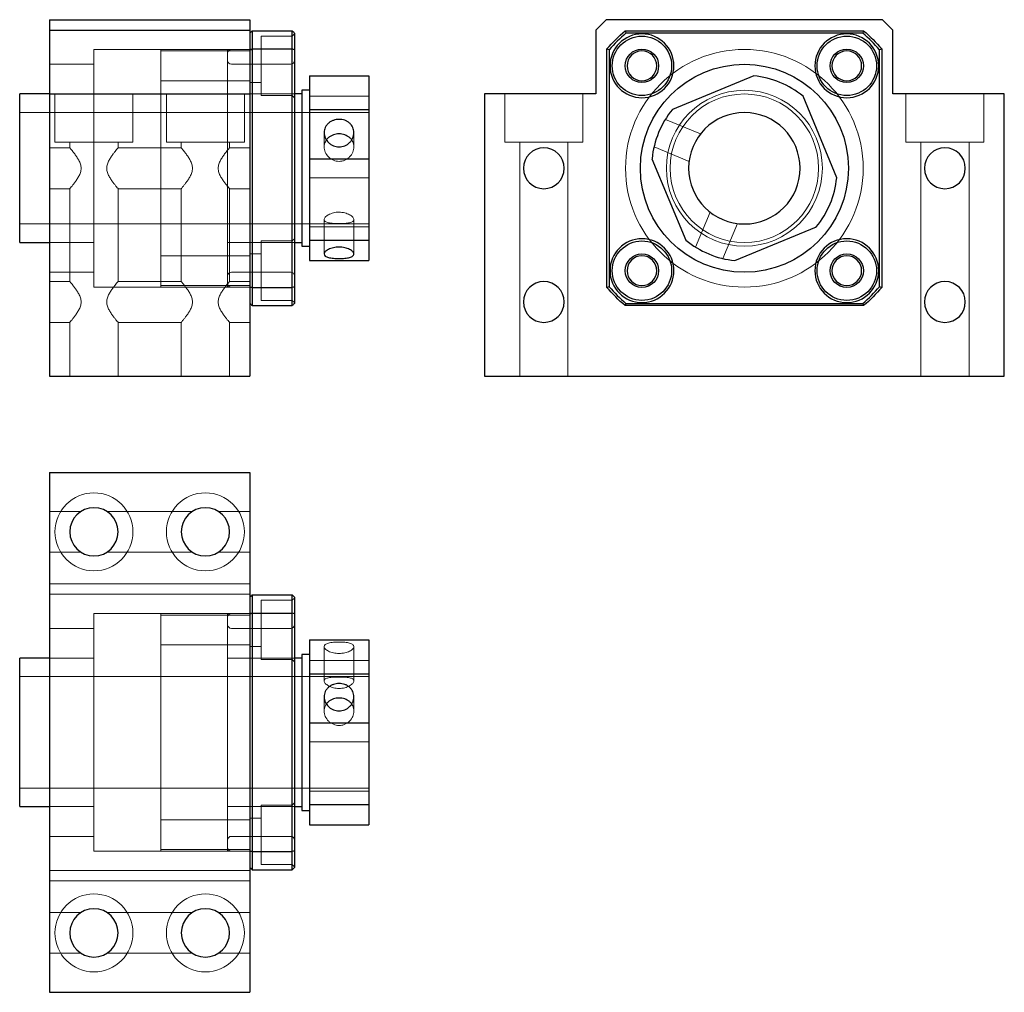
# Model space of a CAD drawing. Header units: millimetres. Extents: x 8173 to 8396, y 7527 to 7742.
# Tile 2 of 3: x 8264 to 8396, y 7527 to 7658. Entities that reach past the tile are written whole.
import ezdxf
from ezdxf.lldxf.tags import DXFTag

# ---------------------------------------------------------------- set-up
doc = ezdxf.new("R2010")
doc.units = ezdxf.units.MM
doc.layers.add('1', color=7, linetype='CONTINUOUS', true_color=0xffffff)
tags = doc.linetypes.add('DASHED', pattern=[25.72, 12.86, -12.86]).pattern_tags.tags
tags[6:7] = [DXFTag(74, 4), DXFTag(75, 0), DXFTag(340, '0'), DXFTag(46, 0.0), DXFTag(50, 0.0), DXFTag(44, 0.0), DXFTag(45, 0.0)]
tags[4:5] = [DXFTag(74, 4), DXFTag(75, 0), DXFTag(340, '0'), DXFTag(46, 0.0), DXFTag(50, 0.0), DXFTag(44, 0.0), DXFTag(45, 0.0)]

msp = doc.modelspace()

# ---------------------------------------------------------------- linework, layer by layer
at = {"layer": '1', "color": 7, "linetype": 'Continuous'}
for p, q in [((8267.84, 7657.72), (8294.84, 7657.72)), ((8267.84, 7657.72), (8267.84, 7656.31)), ((8294.84, 7657.72), (8294.84, 7656.31)), ((8342.82, 7657.72), (8341.41, 7656.31)), ((8379.99, 7657.72), (8342.82, 7657.72)), ((8381.41, 7656.31), (8379.99, 7657.72)), ((8267.84, 7656.31), (8294.84, 7656.31)), ((8267.84, 7656.31), (8267.84, 7647.72)), ((8294.84, 7656.31), (8294.84, 7647.72)), ((8295.14, 7656.22), (8295.14, 7653.78)), ((8295.14, 7656.22), (8300.54, 7656.22)), ((8300.54, 7653.78), (8300.54, 7656.22)), ((8300.84, 7655.92), (8300.84, 7653.67)), ((8341.41, 7656.31), (8341.41, 7647.72)), ((8345.35, 7656.22), (8377.47, 7656.22)), ((8377.36, 7655.92), (8345.46, 7655.92)), ((8381.41, 7647.72), (8381.41, 7656.31)), ((8295.14, 7653.78), (8295.14, 7621.66)), ((8295.14, 7653.78), (8300.54, 7653.78)), ((8300.54, 7621.66), (8300.54, 7653.78)), ((8300.84, 7653.67), (8300.84, 7621.77)), ((8342.91, 7621.66), (8342.91, 7653.78)), ((8343.21, 7653.67), (8343.21, 7621.77)), ((8379.61, 7621.77), (8379.61, 7653.67)), ((8379.91, 7653.78), (8379.91, 7621.66)), ((8302.84, 7650.16), (8310.84, 7650.16)), ((8302.84, 7650.16), (8302.84, 7645.62)), ((8310.84, 7650.16), (8310.84, 7645.62)), ((8362.7, 7650.16), (8351.72, 7645.62)), ((8302.84, 7648.22), (8301.84, 7648.22)), ((8301.84, 7648.22), (8301.84, 7627.22)), ((8267.84, 7647.72), (8263.84, 7647.72)), ((8263.84, 7627.72), (8263.84, 7647.72)), ((8267.84, 7647.72), (8267.84, 7609.72)), ((8267.84, 7647.72), (8294.84, 7647.72)), ((8294.84, 7647.72), (8294.84, 7609.72)), ((8301.84, 7647.72), (8300.84, 7647.72)), ((8326.41, 7647.72), (8326.41, 7609.72)), ((8341.41, 7647.72), (8326.41, 7647.72)), ((8373.84, 7636.43), (8369.31, 7647.41)), ((8396.41, 7647.72), (8381.41, 7647.72)), ((8396.41, 7609.72), (8396.41, 7647.72)), ((8302.84, 7645.62), (8310.84, 7645.62)), ((8302.84, 7645.62), (8302.84, 7639.01)), ((8310.84, 7645.62), (8310.84, 7639.01)), ((8350.78, 7644.3), (8350.78, 7644.3)), ((8302.84, 7639.01), (8302.84, 7628.03)), ((8302.84, 7639.01), (8310.84, 7639.01)), ((8310.84, 7639.01), (8310.84, 7628.03)), ((8348.97, 7639.01), (8353.51, 7628.03)), ((8360.12, 7625.29), (8371.1, 7629.82)), ((8263.84, 7627.72), (8267.84, 7627.72)), ((8300.84, 7627.72), (8301.84, 7627.72)), ((8301.84, 7627.22), (8302.84, 7627.22)), ((8302.84, 7628.03), (8310.84, 7628.03)), ((8302.84, 7628.03), (8302.84, 7625.29)), ((8310.84, 7628.03), (8310.84, 7625.29)), ((8354.83, 7627.09), (8354.83, 7627.09)), ((8302.84, 7625.29), (8310.84, 7625.29)), ((8295.14, 7621.66), (8300.54, 7621.66)), ((8295.14, 7621.66), (8295.14, 7619.22)), ((8300.54, 7619.22), (8300.54, 7621.66)), ((8300.84, 7621.77), (8300.84, 7619.52)), ((8295.14, 7619.22), (8300.54, 7619.22)), ((8377.47, 7619.22), (8345.35, 7619.22)), ((8345.46, 7619.52), (8377.36, 7619.52)), ((8267.84, 7609.72), (8294.84, 7609.72)), ((8326.41, 7609.72), (8396.41, 7609.72)), ((8267.84, 7596.77), (8294.84, 7596.77)), ((8267.84, 7596.77), (8267.84, 7526.77)), ((8294.84, 7596.77), (8294.84, 7526.77)), ((8295.14, 7580.27), (8300.54, 7580.27)), ((8295.14, 7580.27), (8295.14, 7577.83)), ((8300.54, 7577.83), (8300.54, 7580.27)), ((8300.84, 7579.97), (8300.84, 7577.72)), ((8295.14, 7577.83), (8300.54, 7577.83)), ((8295.14, 7577.83), (8295.14, 7545.71)), ((8300.54, 7545.71), (8300.54, 7577.83)), ((8300.84, 7577.72), (8300.84, 7545.82)), ((8302.84, 7574.21), (8302.84, 7569.67)), ((8302.84, 7574.21), (8310.84, 7574.21)), ((8310.84, 7574.21), (8310.84, 7569.67)), ((8267.84, 7571.77), (8263.84, 7571.77)), ((8263.84, 7561.77), (8263.84, 7571.77)), ((8301.84, 7571.77), (8300.84, 7571.77)), ((8302.84, 7572.27), (8301.84, 7572.27)), ((8301.84, 7572.27), (8301.84, 7551.27)), ((8302.84, 7569.67), (8310.84, 7569.67)), ((8302.84, 7569.67), (8302.84, 7563.06)), ((8310.84, 7569.67), (8310.84, 7563.06)), ((8302.84, 7563.06), (8310.84, 7563.06)), ((8302.84, 7563.06), (8302.84, 7552.08)), ((8310.84, 7563.06), (8310.84, 7552.08)), ((8263.84, 7551.77), (8263.84, 7561.77)), ((8263.84, 7551.77), (8267.84, 7551.77)), ((8300.84, 7551.77), (8301.84, 7551.77)), ((8301.84, 7551.27), (8302.84, 7551.27)), ((8302.84, 7552.08), (8310.84, 7552.08)), ((8302.84, 7552.08), (8302.84, 7549.34)), ((8310.84, 7552.08), (8310.84, 7549.34)), ((8302.84, 7549.34), (8310.84, 7549.34)), ((8295.14, 7545.71), (8295.14, 7543.27)), ((8295.14, 7545.71), (8300.54, 7545.71)), ((8300.54, 7543.27), (8300.54, 7545.71)), ((8300.84, 7545.82), (8300.84, 7543.57)), ((8295.14, 7543.27), (8300.54, 7543.27)), ((8267.84, 7526.77), (8294.84, 7526.77))]:
    msp.add_line(p, q, dxfattribs=at)
at = {"layer": '1', "color": 252, "linetype": 'DASHED', "lineweight": 5}
for p, q in [((8300.54, 7655.51), (8296.34, 7655.51)), ((8296.34, 7655.51), (8296.34, 7647.51)), ((8300.84, 7655.81), (8300.54, 7655.51)), ((8282.84, 7653.72), (8273.84, 7653.72)), ((8292.34, 7653.72), (8273.84, 7653.72)), ((8273.84, 7653.72), (8273.84, 7621.72)), ((8291.84, 7653.72), (8282.84, 7653.72)), ((8282.84, 7653.72), (8282.84, 7653.51)), ((8282.84, 7653.72), (8282.84, 7653.51)), ((8282.84, 7653.51), (8294.84, 7653.51)), ((8282.84, 7653.51), (8282.84, 7649.51)), ((8291.84, 7653.72), (8291.84, 7621.72)), ((8294.84, 7653.72), (8292.34, 7653.72)), ((8296.34, 7653.76), (8294.84, 7653.76)), ((8273.84, 7651.72), (8267.84, 7651.72)), ((8300.34, 7651.72), (8292.34, 7651.72)), ((8282.84, 7649.51), (8282.84, 7625.93)), ((8282.84, 7649.51), (8282.84, 7631.61)), ((8282.84, 7649.51), (8294.84, 7649.51)), ((8294.84, 7649.26), (8296.34, 7649.26)), ((8268.59, 7647.72), (8268.59, 7641.22)), ((8279.09, 7641.22), (8279.09, 7647.72)), ((8283.59, 7647.72), (8283.59, 7641.22)), ((8294.09, 7641.22), (8294.09, 7647.72)), ((8300.84, 7647.72), (8294.84, 7647.72)), ((8296.34, 7647.51), (8300.54, 7647.51)), ((8300.54, 7647.51), (8300.84, 7647.21)), ((8302.84, 7647.41), (8310.84, 7647.41)), ((8329.16, 7647.72), (8329.16, 7641.22)), ((8339.66, 7641.22), (8339.66, 7647.72)), ((8383.16, 7647.72), (8383.16, 7641.22)), ((8393.66, 7641.22), (8393.66, 7647.72)), ((8273.84, 7645.22), (8263.84, 7645.22)), ((8282.84, 7645.22), (8273.84, 7645.22)), ((8291.84, 7645.22), (8282.84, 7645.22)), ((8301.84, 7645.22), (8291.84, 7645.22)), ((8310.84, 7645.22), (8301.84, 7645.22)), ((8355.49, 7642.34), (8350.78, 7644.3)), ((8304.84, 7642.51), (8304.84, 7640.6)), ((8308.84, 7640.6), (8308.84, 7642.52)), ((8270.59, 7640.47), (8267.84, 7640.47)), ((8268.59, 7641.22), (8279.09, 7641.22)), ((8270.59, 7641.22), (8270.59, 7640.47)), ((8277.09, 7641.22), (8277.09, 7640.47)), ((8285.59, 7640.47), (8277.09, 7640.47)), ((8283.59, 7641.22), (8294.09, 7641.22)), ((8285.59, 7641.22), (8285.59, 7640.47)), ((8292.09, 7641.22), (8292.09, 7640.47)), ((8294.84, 7640.47), (8292.09, 7640.47)), ((8329.16, 7641.22), (8334.41, 7641.22)), ((8331.16, 7641.22), (8331.16, 7609.72)), ((8334.41, 7641.22), (8339.66, 7641.22)), ((8337.66, 7609.72), (8337.66, 7641.22)), ((8349.25, 7640.61), (8353.97, 7638.65)), ((8383.16, 7641.22), (8388.41, 7641.22)), ((8385.16, 7641.22), (8385.16, 7609.72)), ((8388.41, 7641.22), (8393.66, 7641.22)), ((8391.66, 7609.72), (8391.66, 7641.22)), ((8302.84, 7636.43), (8310.84, 7636.43)), ((8267.84, 7634.97), (8270.59, 7634.97)), ((8270.59, 7634.97), (8270.59, 7622.47)), ((8277.09, 7634.97), (8285.59, 7634.97)), ((8277.09, 7634.97), (8277.09, 7622.47)), ((8285.59, 7634.97), (8285.59, 7622.47)), ((8292.09, 7634.97), (8294.84, 7634.97)), ((8292.09, 7634.97), (8292.09, 7622.47)), ((8304.84, 7630.8), (8304.84, 7626.18)), ((8308.84, 7626.18), (8308.84, 7630.8)), ((8356.79, 7631.81), (8354.83, 7627.09)), ((8263.84, 7630.22), (8273.84, 7630.22)), ((8273.84, 7630.22), (8282.84, 7630.22)), ((8282.84, 7630.22), (8291.84, 7630.22)), ((8291.84, 7630.22), (8301.84, 7630.22)), ((8301.84, 7630.22), (8310.84, 7630.22)), ((8302.84, 7629.82), (8310.84, 7629.82)), ((8358.52, 7625.56), (8360.48, 7630.28)), ((8300.84, 7628.23), (8300.54, 7627.93)), ((8267.84, 7627.72), (8273.84, 7627.72)), ((8291.84, 7627.72), (8300.84, 7627.72)), ((8300.54, 7627.93), (8296.34, 7627.93)), ((8296.34, 7627.93), (8296.34, 7619.93)), ((8294.84, 7625.93), (8282.84, 7625.93)), ((8282.84, 7623.93), (8282.84, 7625.93)), ((8294.84, 7625.93), (8282.84, 7625.93)), ((8296.34, 7626.18), (8294.84, 7626.18)), ((8267.84, 7623.72), (8273.84, 7623.72)), ((8282.84, 7621.93), (8282.84, 7623.93)), ((8292.34, 7623.72), (8300.34, 7623.72)), ((8270.59, 7622.47), (8267.84, 7622.47)), ((8273.84, 7621.72), (8282.84, 7621.72)), ((8273.84, 7621.72), (8292.34, 7621.72)), ((8285.59, 7622.47), (8277.09, 7622.47)), ((8282.84, 7621.93), (8294.84, 7621.93)), ((8282.84, 7621.93), (8282.84, 7621.72)), ((8294.84, 7621.93), (8282.84, 7621.93)), ((8282.84, 7621.72), (8291.84, 7621.72)), ((8294.84, 7622.47), (8292.09, 7622.47)), ((8292.34, 7621.72), (8294.84, 7621.72)), ((8294.84, 7621.68), (8296.34, 7621.68)), ((8296.34, 7619.93), (8300.54, 7619.93)), ((8300.54, 7619.93), (8300.84, 7619.63)), ((8267.84, 7616.97), (8270.59, 7616.97)), ((8270.59, 7616.97), (8270.59, 7609.72)), ((8277.09, 7616.97), (8285.59, 7616.97)), ((8277.09, 7616.97), (8277.09, 7609.72)), ((8285.59, 7616.97), (8285.59, 7609.72)), ((8292.09, 7616.97), (8294.84, 7616.97)), ((8292.09, 7616.97), (8292.09, 7609.72)), ((8267.84, 7591.52), (8272.11, 7591.52)), ((8287.11, 7591.52), (8275.57, 7591.52)), ((8294.84, 7591.52), (8290.57, 7591.52)), ((8267.84, 7586.02), (8272.11, 7586.02)), ((8287.11, 7586.02), (8275.57, 7586.02)), ((8294.84, 7586.02), (8290.57, 7586.02)), ((8267.84, 7581.77), (8294.84, 7581.77)), ((8267.84, 7580.36), (8294.84, 7580.36)), ((8300.54, 7579.56), (8296.34, 7579.56)), ((8296.34, 7579.56), (8296.34, 7575.56)), ((8300.84, 7579.86), (8300.54, 7579.56)), ((8273.84, 7545.77), (8273.84, 7577.77)), ((8273.84, 7577.77), (8273.84, 7545.77)), ((8294.84, 7577.77), (8273.84, 7577.77)), ((8282.84, 7577.56), (8282.84, 7577.77)), ((8282.84, 7577.77), (8282.84, 7577.56)), ((8291.84, 7577.77), (8291.84, 7545.77)), ((8294.84, 7577.77), (8292.34, 7577.77)), ((8296.34, 7577.81), (8294.84, 7577.81)), ((8282.84, 7577.56), (8282.84, 7573.56)), ((8294.84, 7577.56), (8282.84, 7577.56)), ((8267.84, 7575.77), (8273.84, 7575.77)), ((8300.34, 7575.77), (8292.34, 7575.77)), ((8296.34, 7575.56), (8296.34, 7571.56)), ((8282.84, 7549.98), (8282.84, 7573.56)), ((8282.84, 7573.56), (8282.84, 7549.98)), ((8294.84, 7573.56), (8282.84, 7573.56)), ((8294.84, 7573.31), (8296.34, 7573.31)), ((8304.84, 7573.31), (8304.84, 7568.7)), ((8308.84, 7568.69), (8308.84, 7573.32)), ((8273.84, 7571.77), (8267.84, 7571.77)), ((8300.84, 7571.77), (8291.84, 7571.77)), ((8296.34, 7571.56), (8300.54, 7571.56)), ((8300.54, 7571.56), (8300.84, 7571.26)), ((8302.84, 7571.46), (8310.84, 7571.46)), ((8273.84, 7569.27), (8263.84, 7569.27)), ((8282.84, 7569.27), (8273.84, 7569.27)), ((8291.84, 7569.27), (8282.84, 7569.27)), ((8301.84, 7569.27), (8291.84, 7569.27)), ((8310.84, 7569.27), (8301.84, 7569.27)), ((8304.84, 7566.56), (8304.84, 7564.65)), ((8308.84, 7564.65), (8308.84, 7566.57)), ((8302.84, 7560.49), (8310.84, 7560.49)), ((8263.84, 7554.27), (8273.84, 7554.27)), ((8273.84, 7554.27), (8282.84, 7554.27)), ((8282.84, 7554.27), (8291.84, 7554.27)), ((8291.84, 7554.27), (8301.84, 7554.27)), ((8301.84, 7554.27), (8310.84, 7554.27)), ((8302.84, 7553.87), (8310.84, 7553.87)), ((8267.84, 7551.77), (8273.84, 7551.77)), ((8291.84, 7551.77), (8300.84, 7551.77)), ((8300.54, 7551.98), (8296.34, 7551.98)), ((8296.34, 7551.98), (8296.34, 7547.98)), ((8300.84, 7552.28), (8300.54, 7551.98)), ((8294.84, 7549.98), (8282.84, 7549.98)), ((8282.84, 7547.98), (8282.84, 7549.98)), ((8282.84, 7549.98), (8294.84, 7549.98)), ((8296.34, 7550.23), (8294.84, 7550.23)), ((8267.84, 7547.77), (8273.84, 7547.77)), ((8282.84, 7547.98), (8282.84, 7545.98)), ((8292.34, 7547.77), (8300.34, 7547.77)), ((8296.34, 7547.98), (8296.34, 7543.98)), ((8282.84, 7545.98), (8294.84, 7545.98)), ((8282.84, 7545.77), (8282.84, 7545.98)), ((8282.84, 7545.98), (8282.84, 7545.77)), ((8282.84, 7545.98), (8294.84, 7545.98)), ((8294.84, 7545.77), (8273.84, 7545.77)), ((8292.34, 7545.77), (8294.84, 7545.77)), ((8294.84, 7545.73), (8296.34, 7545.73)), ((8296.34, 7543.98), (8300.54, 7543.98)), ((8300.54, 7543.98), (8300.84, 7543.68)), ((8267.84, 7543.19), (8294.84, 7543.19)), ((8267.84, 7541.77), (8294.84, 7541.77)), ((8267.84, 7537.52), (8272.11, 7537.52)), ((8275.57, 7537.52), (8287.11, 7537.52)), ((8294.84, 7537.52), (8290.57, 7537.52)), ((8267.84, 7532.02), (8272.11, 7532.02)), ((8275.57, 7532.02), (8287.11, 7532.02)), ((8294.84, 7532.02), (8290.57, 7532.02))]:
    msp.add_line(p, q, dxfattribs=at)
at = {"layer": '1', "color": 7, "linetype": 'Continuous', "extrusion": (0, 0, -1)}
for centre, radius in [((-8347.62, 7651.51), 4.3), ((-8375.2, 7651.51), 4.3), ((-8361.41, 7637.72), 7.5), ((-8347.62, 7623.93), 4.3), ((-8375.2, 7623.93), 4.3)]:
    msp.add_circle(centre, radius, dxfattribs=at)
at = {"layer": '1', "color": 7, "linetype": 'Continuous'}
for centre, radius in [((8347.62, 7651.51), 4), ((8375.2, 7651.51), 4), ((8347.62, 7651.51), 2.25), ((8375.2, 7651.51), 2.25), ((8361.41, 7637.72), 14), ((8347.62, 7623.93), 4), ((8375.2, 7623.93), 4), ((8347.62, 7623.93), 2.25), ((8375.2, 7623.93), 2.25)]:
    msp.add_circle(centre, radius, dxfattribs=at)
at = {"layer": '1', "color": 252, "linetype": 'DASHED', "lineweight": 5, "extrusion": (0, 0, -1)}
for centre, radius in [((-8361.41, 7637.72), 10.5), ((-8361.41, 7637.72), 10), ((-8273.84, 7588.77), 5.25), ((-8288.84, 7588.77), 5.25), ((-8273.84, 7534.77), 5.25), ((-8288.84, 7534.77), 5.25)]:
    msp.add_circle(centre, radius, dxfattribs=at)
at = {"layer": '1', "color": 7, "linetype": 'Continuous', "extrusion": (0, 0, -1)}
for start, end in [(40.9657, 49.0343), (130.9657, 139.0343), (310.9657, 319.0343), (220.9657, 229.0343)]:
    msp.add_arc((-8361.41, 7637.72), 24.5, start, end, dxfattribs=at)
at = {"layer": '1', "color": 7, "linetype": 'Continuous'}
for centre, radius, start, end in [((8361.41, 7637.72), 24.2, 131.2303, 138.7697), ((8361.41, 7637.72), 24.2, 41.2303, 48.7697), ((8347.62, 7651.51), 2, 90, 270), ((8347.62, 7651.51), 2, 270, 90), ((8375.2, 7651.51), 2, 0, 180), ((8375.2, 7651.51), 2, 180, 0), ((8361.41, 7637.72), 12.5, 50.8059, 84.0906), ((8361.41, 7637.72), 12.5, 140.8059, 174.0906), ((8334.41, 7637.72), 2.75, 0, 180), ((8388.41, 7637.72), 2.75, 0, 180), ((8334.41, 7637.72), 2.75, 180, 0), ((8388.41, 7637.72), 2.75, 180, 0), ((8361.41, 7637.72), 12.5, 320.8059, 354.0906), ((8361.41, 7637.72), 12.5, 230.8059, 264.0906), ((8347.62, 7623.93), 2, 0, 180), ((8375.2, 7623.93), 2, 90, 270), ((8375.2, 7623.93), 2, 270, 90), ((8347.62, 7623.93), 2, 180, 0), ((8334.41, 7619.72), 2.75, 0, 180), ((8361.41, 7637.72), 24.2, 221.2303, 228.7697), ((8361.41, 7637.72), 24.2, 311.2303, 318.7697), ((8388.41, 7619.72), 2.75, 0, 180), ((8334.41, 7619.72), 2.75, 180, 0), ((8388.41, 7619.72), 2.75, 180, 0), ((8273.84, 7588.77), 3.25, 0, 180), ((8288.84, 7588.77), 3.25, 0, 180), ((8273.84, 7588.77), 3.25, 180, 0), ((8288.84, 7588.77), 3.25, 180, 0), ((8273.84, 7534.77), 3.25, 0, 180), ((8288.84, 7534.77), 3.25, 0, 180), ((8273.84, 7534.77), 3.25, 180, 0), ((8288.84, 7534.77), 3.25, 180, 0)]:
    msp.add_arc(centre, radius, start, end, dxfattribs=at)
at = {"layer": '1', "color": 252, "linetype": 'DASHED', "lineweight": 5}
for centre, radius, start, end in [((8292.34, 7653.22), 0.5, 90, 180), ((8361.41, 7637.72), 16, 0, 180), ((8361.41, 7637.72), 16, 180, 0), ((8292.34, 7622.22), 0.5, 180, 270), ((8292.34, 7577.27), 0.5, 90, 180), ((8292.34, 7546.27), 0.5, 180, 270)]:
    msp.add_arc(centre, radius, start, end, dxfattribs=at)
at = {"layer": '1', "color": 252, "linetype": 'DASHED', "lineweight": 5, "extrusion": (0, 0, -1)}
for centre, start, end in [((-8292.34, 7652.22), 270, 0), ((-8300.34, 7652.22), 180, 270), ((-8292.34, 7623.22), 0, 90), ((-8300.34, 7623.22), 90, 180), ((-8292.34, 7576.27), 270, 0), ((-8300.34, 7576.27), 180, 270), ((-8292.34, 7547.27), 0, 90), ((-8300.34, 7547.27), 90, 180)]:
    msp.add_arc(centre, 0.5, start, end, dxfattribs=at)
at = {"layer": '1', "color": 7, "linetype": 'Continuous'}
for points in [[(8295.14, 7656.22), (8295.04, 7656.12), (8294.94, 7656.02), (8294.84, 7655.92)], [(8300.54, 7656.22), (8300.64, 7656.12), (8300.74, 7656.02), (8300.84, 7655.92)], [(8345.35, 7656.22), (8345.38, 7656.12), (8345.42, 7656.02), (8345.46, 7655.92)], [(8377.47, 7656.22), (8377.43, 7656.12), (8377.4, 7656.02), (8377.36, 7655.92)], [(8294.84, 7653.67), (8294.94, 7653.71), (8295.04, 7653.75), (8295.14, 7653.78)], [(8300.84, 7653.67), (8300.74, 7653.71), (8300.64, 7653.75), (8300.54, 7653.78)], [(8343.21, 7653.67), (8343.11, 7653.71), (8343.01, 7653.75), (8342.91, 7653.78)], [(8379.91, 7653.78), (8379.81, 7653.75), (8379.71, 7653.71), (8379.61, 7653.67)], [(8294.84, 7621.77), (8294.94, 7621.73), (8295.04, 7621.7), (8295.14, 7621.66)], [(8300.84, 7621.77), (8300.74, 7621.73), (8300.64, 7621.7), (8300.54, 7621.66)], [(8343.21, 7621.77), (8343.11, 7621.73), (8343.01, 7621.7), (8342.91, 7621.66)], [(8379.91, 7621.66), (8379.81, 7621.7), (8379.71, 7621.73), (8379.61, 7621.77)], [(8294.84, 7619.52), (8294.94, 7619.42), (8295.04, 7619.32), (8295.14, 7619.22)], [(8300.84, 7619.52), (8300.74, 7619.42), (8300.64, 7619.32), (8300.54, 7619.22)], [(8345.46, 7619.52), (8345.42, 7619.42), (8345.38, 7619.32), (8345.35, 7619.22)], [(8377.36, 7619.52), (8377.4, 7619.42), (8377.43, 7619.32), (8377.47, 7619.22)], [(8294.84, 7579.97), (8294.94, 7580.07), (8295.04, 7580.17), (8295.14, 7580.27)], [(8300.84, 7579.97), (8300.74, 7580.07), (8300.64, 7580.17), (8300.54, 7580.27)], [(8294.84, 7577.72), (8294.94, 7577.76), (8295.04, 7577.8), (8295.14, 7577.83)], [(8300.84, 7577.72), (8300.74, 7577.76), (8300.64, 7577.8), (8300.54, 7577.83)], [(8294.84, 7545.82), (8294.94, 7545.78), (8295.04, 7545.75), (8295.14, 7545.71)], [(8300.84, 7545.82), (8300.74, 7545.78), (8300.64, 7545.75), (8300.54, 7545.71)], [(8295.14, 7543.27), (8295.04, 7543.37), (8294.94, 7543.47), (8294.84, 7543.57)], [(8300.54, 7543.27), (8300.64, 7543.37), (8300.74, 7543.47), (8300.84, 7543.57)]]:
    msp.add_open_spline(points, degree=3, dxfattribs=at)
at = {"layer": '1', "color": 252, "linetype": 'DASHED', "lineweight": 5}
for points in [[(8345.35, 7656.22), (8345.38, 7656.12), (8345.42, 7656.02), (8345.46, 7655.92)], [(8300.54, 7577.83), (8300.64, 7577.8), (8300.74, 7577.76), (8300.84, 7577.72)]]:
    msp.add_open_spline(points, degree=3, dxfattribs=at)
at = {"layer": '1', "color": 7, "linetype": 'Continuous'}
for points, knots in [([(8306.84, 7640.61), (8306.71, 7640.61), (8306.58, 7640.62), (8306.32, 7640.67), (8306.19, 7640.71), (8305.95, 7640.81), (8305.84, 7640.87), (8305.62, 7641.01), (8305.52, 7641.09), (8305.24, 7641.36), (8305.09, 7641.57), (8304.89, 7642.03), (8304.84, 7642.27), (8304.84, 7642.64), (8304.85, 7642.76), (8304.9, 7642.99), (8304.94, 7643.1), (8305.04, 7643.32), (8305.1, 7643.43), (8305.25, 7643.62), (8305.33, 7643.71), (8305.52, 7643.87), (8305.62, 7643.94), (8305.83, 7644.07), (8305.95, 7644.13), (8306.19, 7644.21), (8306.32, 7644.25), (8306.57, 7644.29), (8306.71, 7644.3), (8307.1, 7644.3), (8307.36, 7644.26), (8307.72, 7644.13), (8307.84, 7644.07), (8308.06, 7643.95), (8308.16, 7643.87), (8308.34, 7643.71), (8308.43, 7643.62), (8308.57, 7643.43), (8308.63, 7643.33), (8308.74, 7643.11), (8308.77, 7642.99), (8308.83, 7642.76), (8308.84, 7642.64), (8308.84, 7642.4), (8308.83, 7642.27), (8308.78, 7642.03), (8308.74, 7641.91), (8308.64, 7641.69), (8308.58, 7641.58), (8308.43, 7641.37), (8308.35, 7641.27), (8308.07, 7641), (8307.85, 7640.86), (8307.37, 7640.66), (8307.1, 7640.61), (8306.84, 7640.61)], [0, 0, 0, 0, 0.03125, 0.03125, 0.0625, 0.0625, 0.09375, 0.09375, 0.125, 0.125, 0.1875, 0.1875, 0.25, 0.25, 0.28125, 0.28125, 0.3125, 0.3125, 0.34375, 0.34375, 0.375, 0.375, 0.40625, 0.40625, 0.4375, 0.4375, 0.46875, 0.46875, 0.5, 0.5, 0.5625, 0.5625, 0.59375, 0.59375, 0.625, 0.625, 0.65625, 0.65625, 0.6875, 0.6875, 0.71875, 0.71875, 0.75, 0.75, 0.78125, 0.78125, 0.8125, 0.8125, 0.84375, 0.84375, 0.875, 0.875, 0.9375, 0.9375, 1, 1, 1, 1]), ([(8308.54, 7641.54), (8308.46, 7641.66), (8308.36, 7641.76), (8308.16, 7641.93), (8308.06, 7642), (8307.84, 7642.12), (8307.73, 7642.17), (8307.49, 7642.26), (8307.36, 7642.29), (8307.1, 7642.33), (8306.97, 7642.34), (8306.58, 7642.34), (8306.31, 7642.3), (8305.95, 7642.17), (8305.83, 7642.12), (8305.62, 7642), (8305.52, 7641.93), (8305.33, 7641.78), (8305.25, 7641.69), (8305.16, 7641.57), (8305.14, 7641.55), (8305.13, 7641.53)], [0, 0, 0, 0, 0.112413, 0.112413, 0.208451, 0.208451, 0.30449, 0.30449, 0.400528, 0.400528, 0.496567, 0.496567, 0.688643, 0.688643, 0.784682, 0.784682, 0.88072, 0.88072, 0.976759, 0.976759, 1, 1, 1, 1]), ([(8306.84, 7625.56), (8306.71, 7625.56), (8306.58, 7625.56), (8306.32, 7625.57), (8306.19, 7625.58), (8305.95, 7625.61), (8305.84, 7625.62), (8305.62, 7625.66), (8305.52, 7625.68), (8305.24, 7625.76), (8305.09, 7625.83), (8304.89, 7625.98), (8304.84, 7626.08), (8304.84, 7626.23), (8304.85, 7626.28), (8304.9, 7626.39), (8304.94, 7626.44), (8305.04, 7626.55), (8305.1, 7626.6), (8305.25, 7626.7), (8305.33, 7626.75), (8305.52, 7626.84), (8305.62, 7626.88), (8305.83, 7626.95), (8305.95, 7626.99), (8306.19, 7627.04), (8306.32, 7627.06), (8306.57, 7627.09), (8306.71, 7627.09), (8307.1, 7627.09), (8307.36, 7627.07), (8307.72, 7626.99), (8307.84, 7626.96), (8308.06, 7626.88), (8308.16, 7626.84), (8308.34, 7626.75), (8308.43, 7626.7), (8308.57, 7626.6), (8308.63, 7626.55), (8308.74, 7626.44), (8308.77, 7626.39), (8308.83, 7626.28), (8308.84, 7626.23), (8308.84, 7626.13), (8308.83, 7626.08), (8308.78, 7625.99), (8308.74, 7625.95), (8308.64, 7625.87), (8308.58, 7625.83), (8308.43, 7625.76), (8308.35, 7625.74), (8308.07, 7625.66), (8307.85, 7625.62), (8307.37, 7625.57), (8307.1, 7625.56), (8306.84, 7625.56)], [0, 0, 0, 0, 0.03125, 0.03125, 0.0625, 0.0625, 0.09375, 0.09375, 0.125, 0.125, 0.1875, 0.1875, 0.25, 0.25, 0.28125, 0.28125, 0.3125, 0.3125, 0.34375, 0.34375, 0.375, 0.375, 0.40625, 0.40625, 0.4375, 0.4375, 0.46875, 0.46875, 0.5, 0.5, 0.5625, 0.5625, 0.59375, 0.59375, 0.625, 0.625, 0.65625, 0.65625, 0.6875, 0.6875, 0.71875, 0.71875, 0.75, 0.75, 0.78125, 0.78125, 0.8125, 0.8125, 0.84375, 0.84375, 0.875, 0.875, 0.9375, 0.9375, 1, 1, 1, 1]), ([(8306.84, 7564.66), (8306.71, 7564.66), (8306.58, 7564.67), (8306.32, 7564.72), (8306.19, 7564.76), (8305.95, 7564.86), (8305.84, 7564.92), (8305.62, 7565.06), (8305.52, 7565.14), (8305.24, 7565.41), (8305.09, 7565.62), (8304.89, 7566.08), (8304.84, 7566.32), (8304.84, 7566.69), (8304.85, 7566.81), (8304.9, 7567.04), (8304.94, 7567.15), (8305.04, 7567.37), (8305.1, 7567.48), (8305.25, 7567.67), (8305.33, 7567.76), (8305.52, 7567.92), (8305.62, 7568), (8305.83, 7568.12), (8305.95, 7568.18), (8306.19, 7568.26), (8306.32, 7568.3), (8306.57, 7568.34), (8306.71, 7568.35), (8307.1, 7568.35), (8307.36, 7568.31), (8307.72, 7568.18), (8307.84, 7568.12), (8308.06, 7568), (8308.16, 7567.92), (8308.34, 7567.76), (8308.43, 7567.67), (8308.57, 7567.48), (8308.63, 7567.38), (8308.74, 7567.16), (8308.77, 7567.04), (8308.83, 7566.81), (8308.84, 7566.69), (8308.84, 7566.45), (8308.83, 7566.32), (8308.78, 7566.09), (8308.74, 7565.97), (8308.64, 7565.74), (8308.58, 7565.63), (8308.43, 7565.42), (8308.35, 7565.32), (8308.07, 7565.05), (8307.85, 7564.91), (8307.37, 7564.71), (8307.1, 7564.66), (8306.84, 7564.66)], [0, 0, 0, 0, 0.03125, 0.03125, 0.0625, 0.0625, 0.09375, 0.09375, 0.125, 0.125, 0.1875, 0.1875, 0.25, 0.25, 0.28125, 0.28125, 0.3125, 0.3125, 0.34375, 0.34375, 0.375, 0.375, 0.40625, 0.40625, 0.4375, 0.4375, 0.46875, 0.46875, 0.5, 0.5, 0.5625, 0.5625, 0.59375, 0.59375, 0.625, 0.625, 0.65625, 0.65625, 0.6875, 0.6875, 0.71875, 0.71875, 0.75, 0.75, 0.78125, 0.78125, 0.8125, 0.8125, 0.84375, 0.84375, 0.875, 0.875, 0.9375, 0.9375, 1, 1, 1, 1]), ([(8308.54, 7565.6), (8308.46, 7565.71), (8308.36, 7565.81), (8308.16, 7565.98), (8308.06, 7566.05), (8307.84, 7566.17), (8307.73, 7566.22), (8307.49, 7566.31), (8307.36, 7566.34), (8307.1, 7566.38), (8306.97, 7566.39), (8306.58, 7566.39), (8306.31, 7566.35), (8305.95, 7566.22), (8305.83, 7566.17), (8305.62, 7566.05), (8305.52, 7565.98), (8305.33, 7565.83), (8305.25, 7565.74), (8305.16, 7565.62), (8305.14, 7565.6), (8305.13, 7565.58)], [0, 0, 0, 0, 0.112413, 0.112413, 0.208451, 0.208451, 0.30449, 0.30449, 0.400528, 0.400528, 0.496567, 0.496567, 0.688643, 0.688643, 0.784682, 0.784682, 0.88072, 0.88072, 0.976759, 0.976759, 1, 1, 1, 1])]:
    msp.add_open_spline(points, degree=3, knots=knots, dxfattribs=at)
at = {"layer": '1', "color": 252, "linetype": 'DASHED', "lineweight": 5}
for points, knots in [([(8305.13, 7641.53), (8305.08, 7641.45), (8305.03, 7641.37), (8304.94, 7641.19), (8304.9, 7641.07), (8304.85, 7640.84), (8304.84, 7640.72), (8304.84, 7640.48), (8304.85, 7640.36), (8304.9, 7640.11), (8304.94, 7639.99), (8305.09, 7639.64), (8305.24, 7639.42), (8305.52, 7639.15), (8305.62, 7639.07), (8305.83, 7638.92), (8305.95, 7638.86), (8306.19, 7638.75), (8306.32, 7638.71), (8306.57, 7638.66), (8306.71, 7638.65), (8306.84, 7638.65)], [0, 0, 0, 0, 0.070459, 0.070459, 0.163413, 0.163413, 0.256367, 0.256367, 0.349321, 0.349321, 0.442276, 0.442276, 0.628184, 0.628184, 0.721138, 0.721138, 0.814092, 0.814092, 0.907046, 0.907046, 1, 1, 1, 1]), ([(8306.84, 7638.65), (8306.97, 7638.65), (8307.1, 7638.66), (8307.36, 7638.71), (8307.49, 7638.75), (8307.73, 7638.86), (8307.84, 7638.92), (8308.06, 7639.06), (8308.16, 7639.15), (8308.44, 7639.42), (8308.59, 7639.64), (8308.74, 7639.99), (8308.77, 7640.11), (8308.83, 7640.35), (8308.84, 7640.48), (8308.84, 7640.72), (8308.83, 7640.84), (8308.77, 7641.07), (8308.74, 7641.18), (8308.64, 7641.38), (8308.59, 7641.46), (8308.54, 7641.54)], [0, 0, 0, 0, 0.09234, 0.09234, 0.184681, 0.184681, 0.277021, 0.277021, 0.369361, 0.369361, 0.554042, 0.554042, 0.646383, 0.646383, 0.738723, 0.738723, 0.831063, 0.831063, 0.923404, 0.923404, 1, 1, 1, 1]), ([(8272.11, 7637.72), (8272.11, 7637.92), (8272.07, 7638.11), (8271.96, 7638.47), (8271.88, 7638.64), (8271.71, 7638.96), (8271.62, 7639.11), (8271.44, 7639.39), (8271.34, 7639.52), (8271.16, 7639.76), (8271.08, 7639.88), (8270.92, 7640.08), (8270.84, 7640.16), (8270.72, 7640.31), (8270.67, 7640.37), (8270.61, 7640.45), (8270.59, 7640.47), (8270.59, 7640.47)], [0, 0, 0, 0, 0.125038, 0.125038, 0.250075, 0.250075, 0.375113, 0.375113, 0.50015, 0.50015, 0.625188, 0.625188, 0.750226, 0.750226, 0.875263, 0.875263, 1, 1, 1, 1]), ([(8275.57, 7637.72), (8275.57, 7637.92), (8275.6, 7638.11), (8275.72, 7638.47), (8275.79, 7638.64), (8275.96, 7638.96), (8276.06, 7639.11), (8276.24, 7639.39), (8276.33, 7639.52), (8276.51, 7639.76), (8276.6, 7639.88), (8276.76, 7640.08), (8276.83, 7640.16), (8276.96, 7640.31), (8277, 7640.37), (8277.07, 7640.45), (8277.09, 7640.47), (8277.09, 7640.47)], [0, 0, 0, 0, 0.125038, 0.125038, 0.250075, 0.250075, 0.375113, 0.375113, 0.50015, 0.50015, 0.625188, 0.625188, 0.750226, 0.750226, 0.875263, 0.875263, 1, 1, 1, 1]), ([(8287.11, 7637.72), (8287.11, 7637.92), (8287.07, 7638.11), (8286.96, 7638.47), (8286.88, 7638.64), (8286.71, 7638.96), (8286.62, 7639.11), (8286.44, 7639.39), (8286.34, 7639.52), (8286.16, 7639.76), (8286.08, 7639.88), (8285.92, 7640.08), (8285.84, 7640.16), (8285.72, 7640.31), (8285.67, 7640.37), (8285.61, 7640.45), (8285.59, 7640.47), (8285.59, 7640.47)], [0, 0, 0, 0, 0.125038, 0.125038, 0.250075, 0.250075, 0.375113, 0.375113, 0.50015, 0.50015, 0.625188, 0.625188, 0.750226, 0.750226, 0.875263, 0.875263, 1, 1, 1, 1]), ([(8290.57, 7637.72), (8290.57, 7637.92), (8290.6, 7638.11), (8290.72, 7638.47), (8290.79, 7638.64), (8290.96, 7638.96), (8291.06, 7639.11), (8291.24, 7639.39), (8291.33, 7639.52), (8291.51, 7639.76), (8291.6, 7639.88), (8291.76, 7640.08), (8291.83, 7640.16), (8291.96, 7640.31), (8292, 7640.37), (8292.07, 7640.45), (8292.09, 7640.47), (8292.09, 7640.47)], [0, 0, 0, 0, 0.125038, 0.125038, 0.250075, 0.250075, 0.375113, 0.375113, 0.50015, 0.50015, 0.625188, 0.625188, 0.750226, 0.750226, 0.875263, 0.875263, 1, 1, 1, 1]), ([(8272.11, 7637.72), (8272.11, 7637.53), (8272.07, 7637.34), (8271.96, 7636.97), (8271.88, 7636.8), (8271.71, 7636.49), (8271.62, 7636.33), (8271.44, 7636.05), (8271.34, 7635.92), (8271.16, 7635.68), (8271.08, 7635.57), (8270.92, 7635.37), (8270.84, 7635.28), (8270.72, 7635.13), (8270.67, 7635.07), (8270.61, 7634.99), (8270.59, 7634.97), (8270.59, 7634.97)], [0, 0, 0, 0, 0.125038, 0.125038, 0.250075, 0.250075, 0.375113, 0.375113, 0.50015, 0.50015, 0.625188, 0.625188, 0.750226, 0.750226, 0.875263, 0.875263, 1, 1, 1, 1]), ([(8275.57, 7637.72), (8275.57, 7637.53), (8275.6, 7637.34), (8275.72, 7636.97), (8275.79, 7636.8), (8275.96, 7636.49), (8276.06, 7636.33), (8276.24, 7636.05), (8276.33, 7635.92), (8276.51, 7635.68), (8276.6, 7635.57), (8276.76, 7635.37), (8276.83, 7635.28), (8276.96, 7635.13), (8277, 7635.07), (8277.07, 7634.99), (8277.09, 7634.97), (8277.09, 7634.97)], [0, 0, 0, 0, 0.125038, 0.125038, 0.250075, 0.250075, 0.375113, 0.375113, 0.50015, 0.50015, 0.625188, 0.625188, 0.750226, 0.750226, 0.875263, 0.875263, 1, 1, 1, 1]), ([(8287.11, 7637.72), (8287.11, 7637.53), (8287.07, 7637.34), (8286.96, 7636.97), (8286.88, 7636.8), (8286.71, 7636.49), (8286.62, 7636.33), (8286.44, 7636.05), (8286.34, 7635.92), (8286.16, 7635.68), (8286.08, 7635.57), (8285.92, 7635.37), (8285.84, 7635.28), (8285.72, 7635.13), (8285.67, 7635.07), (8285.61, 7634.99), (8285.59, 7634.97), (8285.59, 7634.97)], [0, 0, 0, 0, 0.125038, 0.125038, 0.250075, 0.250075, 0.375113, 0.375113, 0.50015, 0.50015, 0.625188, 0.625188, 0.750226, 0.750226, 0.875263, 0.875263, 1, 1, 1, 1]), ([(8290.57, 7637.72), (8290.57, 7637.53), (8290.6, 7637.34), (8290.72, 7636.97), (8290.79, 7636.8), (8290.96, 7636.49), (8291.06, 7636.33), (8291.24, 7636.05), (8291.33, 7635.92), (8291.51, 7635.68), (8291.6, 7635.57), (8291.76, 7635.37), (8291.83, 7635.28), (8291.96, 7635.13), (8292, 7635.07), (8292.07, 7634.99), (8292.09, 7634.97), (8292.09, 7634.97)], [0, 0, 0, 0, 0.125038, 0.125038, 0.250075, 0.250075, 0.375113, 0.375113, 0.50015, 0.50015, 0.625188, 0.625188, 0.750226, 0.750226, 0.875263, 0.875263, 1, 1, 1, 1]), ([(8306.84, 7630.28), (8306.97, 7630.28), (8307.1, 7630.28), (8307.36, 7630.29), (8307.49, 7630.29), (8307.73, 7630.31), (8307.84, 7630.32), (8308.06, 7630.34), (8308.16, 7630.36), (8308.44, 7630.42), (8308.59, 7630.47), (8308.74, 7630.57), (8308.77, 7630.61), (8308.83, 7630.7), (8308.84, 7630.74), (8308.84, 7630.85), (8308.83, 7630.9), (8308.77, 7631.01), (8308.74, 7631.07), (8308.58, 7631.24), (8308.44, 7631.36), (8308.16, 7631.51), (8308.06, 7631.56), (8307.84, 7631.65), (8307.73, 7631.69), (8307.49, 7631.75), (8307.36, 7631.77), (8307.1, 7631.8), (8306.97, 7631.81), (8306.58, 7631.81), (8306.31, 7631.78), (8305.95, 7631.69), (8305.83, 7631.65), (8305.62, 7631.56), (8305.52, 7631.51), (8305.33, 7631.41), (8305.25, 7631.36), (8305.1, 7631.24), (8305.04, 7631.18), (8304.94, 7631.07), (8304.9, 7631.01), (8304.85, 7630.9), (8304.84, 7630.85), (8304.84, 7630.75), (8304.85, 7630.7), (8304.9, 7630.61), (8304.94, 7630.57), (8305.09, 7630.47), (8305.24, 7630.42), (8305.52, 7630.36), (8305.62, 7630.34), (8305.83, 7630.32), (8305.95, 7630.31), (8306.19, 7630.29), (8306.32, 7630.29), (8306.57, 7630.28), (8306.71, 7630.28), (8306.84, 7630.28)], [0, 0, 0, 0, 0.03125, 0.03125, 0.0625, 0.0625, 0.09375, 0.09375, 0.125, 0.125, 0.1875, 0.1875, 0.21875, 0.21875, 0.25, 0.25, 0.28125, 0.28125, 0.3125, 0.3125, 0.375, 0.375, 0.40625, 0.40625, 0.4375, 0.4375, 0.46875, 0.46875, 0.5, 0.5, 0.5625, 0.5625, 0.59375, 0.59375, 0.625, 0.625, 0.65625, 0.65625, 0.6875, 0.6875, 0.71875, 0.71875, 0.75, 0.75, 0.78125, 0.78125, 0.8125, 0.8125, 0.875, 0.875, 0.90625, 0.90625, 0.9375, 0.9375, 0.96875, 0.96875, 1, 1, 1, 1]), ([(8272.11, 7619.72), (8272.11, 7619.92), (8272.07, 7620.11), (8271.96, 7620.47), (8271.88, 7620.64), (8271.71, 7620.96), (8271.62, 7621.11), (8271.44, 7621.39), (8271.34, 7621.52), (8271.16, 7621.76), (8271.08, 7621.88), (8270.92, 7622.08), (8270.84, 7622.16), (8270.72, 7622.31), (8270.67, 7622.37), (8270.61, 7622.45), (8270.59, 7622.47), (8270.59, 7622.47)], [0, 0, 0, 0, 0.125038, 0.125038, 0.250075, 0.250075, 0.375113, 0.375113, 0.50015, 0.50015, 0.625188, 0.625188, 0.750226, 0.750226, 0.875263, 0.875263, 1, 1, 1, 1]), ([(8275.57, 7619.72), (8275.57, 7619.92), (8275.6, 7620.11), (8275.72, 7620.47), (8275.79, 7620.64), (8275.96, 7620.96), (8276.06, 7621.11), (8276.24, 7621.39), (8276.33, 7621.52), (8276.51, 7621.76), (8276.6, 7621.88), (8276.76, 7622.08), (8276.83, 7622.16), (8276.96, 7622.31), (8277, 7622.37), (8277.07, 7622.45), (8277.09, 7622.47), (8277.09, 7622.47)], [0, 0, 0, 0, 0.125038, 0.125038, 0.250075, 0.250075, 0.375113, 0.375113, 0.50015, 0.50015, 0.625188, 0.625188, 0.750226, 0.750226, 0.875263, 0.875263, 1, 1, 1, 1]), ([(8287.11, 7619.72), (8287.11, 7619.92), (8287.07, 7620.11), (8286.96, 7620.47), (8286.88, 7620.64), (8286.71, 7620.96), (8286.62, 7621.11), (8286.44, 7621.39), (8286.34, 7621.52), (8286.16, 7621.76), (8286.08, 7621.88), (8285.92, 7622.08), (8285.84, 7622.16), (8285.72, 7622.31), (8285.67, 7622.37), (8285.61, 7622.45), (8285.59, 7622.47), (8285.59, 7622.47)], [0, 0, 0, 0, 0.125038, 0.125038, 0.250075, 0.250075, 0.375113, 0.375113, 0.50015, 0.50015, 0.625188, 0.625188, 0.750226, 0.750226, 0.875263, 0.875263, 1, 1, 1, 1]), ([(8290.57, 7619.72), (8290.57, 7619.92), (8290.6, 7620.11), (8290.72, 7620.47), (8290.79, 7620.64), (8290.96, 7620.96), (8291.06, 7621.11), (8291.24, 7621.39), (8291.33, 7621.52), (8291.51, 7621.76), (8291.6, 7621.88), (8291.76, 7622.08), (8291.83, 7622.16), (8291.96, 7622.31), (8292, 7622.37), (8292.07, 7622.45), (8292.09, 7622.47), (8292.09, 7622.47)], [0, 0, 0, 0, 0.125038, 0.125038, 0.250075, 0.250075, 0.375113, 0.375113, 0.50015, 0.50015, 0.625188, 0.625188, 0.750226, 0.750226, 0.875263, 0.875263, 1, 1, 1, 1]), ([(8272.11, 7619.72), (8272.11, 7619.53), (8272.07, 7619.34), (8271.96, 7618.97), (8271.88, 7618.8), (8271.71, 7618.49), (8271.62, 7618.33), (8271.44, 7618.05), (8271.34, 7617.92), (8271.16, 7617.68), (8271.08, 7617.57), (8270.92, 7617.37), (8270.84, 7617.28), (8270.72, 7617.13), (8270.67, 7617.07), (8270.61, 7616.99), (8270.59, 7616.97), (8270.59, 7616.97)], [0, 0, 0, 0, 0.125038, 0.125038, 0.250075, 0.250075, 0.375113, 0.375113, 0.50015, 0.50015, 0.625188, 0.625188, 0.750226, 0.750226, 0.875263, 0.875263, 1, 1, 1, 1]), ([(8275.57, 7619.72), (8275.57, 7619.53), (8275.6, 7619.34), (8275.72, 7618.97), (8275.79, 7618.8), (8275.96, 7618.49), (8276.06, 7618.33), (8276.24, 7618.05), (8276.33, 7617.92), (8276.51, 7617.68), (8276.6, 7617.57), (8276.76, 7617.37), (8276.83, 7617.28), (8276.96, 7617.13), (8277, 7617.07), (8277.07, 7616.99), (8277.09, 7616.97), (8277.09, 7616.97)], [0, 0, 0, 0, 0.125038, 0.125038, 0.250075, 0.250075, 0.375113, 0.375113, 0.50015, 0.50015, 0.625188, 0.625188, 0.750226, 0.750226, 0.875263, 0.875263, 1, 1, 1, 1]), ([(8287.11, 7619.72), (8287.11, 7619.53), (8287.07, 7619.34), (8286.96, 7618.97), (8286.88, 7618.8), (8286.71, 7618.49), (8286.62, 7618.33), (8286.44, 7618.05), (8286.34, 7617.92), (8286.16, 7617.68), (8286.08, 7617.57), (8285.92, 7617.37), (8285.84, 7617.28), (8285.72, 7617.13), (8285.67, 7617.07), (8285.61, 7616.99), (8285.59, 7616.97), (8285.59, 7616.97)], [0, 0, 0, 0, 0.125038, 0.125038, 0.250075, 0.250075, 0.375113, 0.375113, 0.50015, 0.50015, 0.625188, 0.625188, 0.750226, 0.750226, 0.875263, 0.875263, 1, 1, 1, 1]), ([(8290.57, 7619.72), (8290.57, 7619.53), (8290.6, 7619.34), (8290.72, 7618.97), (8290.79, 7618.8), (8290.96, 7618.49), (8291.06, 7618.33), (8291.24, 7618.05), (8291.33, 7617.92), (8291.51, 7617.68), (8291.6, 7617.57), (8291.76, 7617.37), (8291.83, 7617.28), (8291.96, 7617.13), (8292, 7617.07), (8292.07, 7616.99), (8292.09, 7616.97), (8292.09, 7616.97)], [0, 0, 0, 0, 0.125038, 0.125038, 0.250075, 0.250075, 0.375113, 0.375113, 0.50015, 0.50015, 0.625188, 0.625188, 0.750226, 0.750226, 0.875263, 0.875263, 1, 1, 1, 1]), ([(8306.84, 7573.93), (8306.71, 7573.93), (8306.58, 7573.93), (8306.32, 7573.92), (8306.19, 7573.91), (8305.95, 7573.89), (8305.84, 7573.87), (8305.62, 7573.83), (8305.52, 7573.81), (8305.24, 7573.73), (8305.09, 7573.67), (8304.89, 7573.51), (8304.84, 7573.42), (8304.84, 7573.27), (8304.85, 7573.21), (8304.9, 7573.11), (8304.94, 7573.05), (8305.04, 7572.95), (8305.1, 7572.89), (8305.25, 7572.79), (8305.33, 7572.75), (8305.52, 7572.65), (8305.62, 7572.61), (8305.83, 7572.54), (8305.95, 7572.51), (8306.19, 7572.45), (8306.32, 7572.43), (8306.57, 7572.41), (8306.71, 7572.4), (8307.1, 7572.4), (8307.36, 7572.43), (8307.72, 7572.51), (8307.84, 7572.54), (8308.06, 7572.61), (8308.16, 7572.65), (8308.34, 7572.74), (8308.43, 7572.79), (8308.57, 7572.89), (8308.63, 7572.95), (8308.74, 7573.05), (8308.77, 7573.11), (8308.83, 7573.21), (8308.84, 7573.26), (8308.84, 7573.37), (8308.83, 7573.41), (8308.78, 7573.51), (8308.74, 7573.55), (8308.64, 7573.63), (8308.58, 7573.66), (8308.43, 7573.73), (8308.35, 7573.76), (8308.07, 7573.84), (8307.85, 7573.87), (8307.37, 7573.92), (8307.1, 7573.93), (8306.84, 7573.93)], [0, 0, 0, 0, 0.03125, 0.03125, 0.0625, 0.0625, 0.09375, 0.09375, 0.125, 0.125, 0.1875, 0.1875, 0.25, 0.25, 0.28125, 0.28125, 0.3125, 0.3125, 0.34375, 0.34375, 0.375, 0.375, 0.40625, 0.40625, 0.4375, 0.4375, 0.46875, 0.46875, 0.5, 0.5, 0.5625, 0.5625, 0.59375, 0.59375, 0.625, 0.625, 0.65625, 0.65625, 0.6875, 0.6875, 0.71875, 0.71875, 0.75, 0.75, 0.78125, 0.78125, 0.8125, 0.8125, 0.84375, 0.84375, 0.875, 0.875, 0.9375, 0.9375, 1, 1, 1, 1]), ([(8306.84, 7569.21), (8306.97, 7569.21), (8307.1, 7569.21), (8307.36, 7569.21), (8307.49, 7569.2), (8307.73, 7569.19), (8307.84, 7569.18), (8308.06, 7569.15), (8308.16, 7569.14), (8308.44, 7569.08), (8308.59, 7569.03), (8308.74, 7568.92), (8308.77, 7568.88), (8308.83, 7568.8), (8308.84, 7568.75), (8308.84, 7568.65), (8308.83, 7568.59), (8308.77, 7568.48), (8308.74, 7568.43), (8308.58, 7568.25), (8308.44, 7568.14), (8308.16, 7567.98), (8308.06, 7567.93), (8307.84, 7567.85), (8307.73, 7567.81), (8307.49, 7567.75), (8307.36, 7567.72), (8307.1, 7567.69), (8306.97, 7567.68), (8306.58, 7567.68), (8306.31, 7567.71), (8305.95, 7567.81), (8305.83, 7567.85), (8305.62, 7567.93), (8305.52, 7567.98), (8305.33, 7568.08), (8305.25, 7568.14), (8305.1, 7568.25), (8305.04, 7568.31), (8304.94, 7568.43), (8304.9, 7568.48), (8304.85, 7568.59), (8304.84, 7568.65), (8304.84, 7568.75), (8304.85, 7568.8), (8304.9, 7568.88), (8304.94, 7568.92), (8305.09, 7569.03), (8305.24, 7569.08), (8305.52, 7569.14), (8305.62, 7569.15), (8305.83, 7569.18), (8305.95, 7569.19), (8306.19, 7569.2), (8306.32, 7569.21), (8306.57, 7569.21), (8306.71, 7569.21), (8306.84, 7569.21)], [0, 0, 0, 0, 0.03125, 0.03125, 0.0625, 0.0625, 0.09375, 0.09375, 0.125, 0.125, 0.1875, 0.1875, 0.21875, 0.21875, 0.25, 0.25, 0.28125, 0.28125, 0.3125, 0.3125, 0.375, 0.375, 0.40625, 0.40625, 0.4375, 0.4375, 0.46875, 0.46875, 0.5, 0.5, 0.5625, 0.5625, 0.59375, 0.59375, 0.625, 0.625, 0.65625, 0.65625, 0.6875, 0.6875, 0.71875, 0.71875, 0.75, 0.75, 0.78125, 0.78125, 0.8125, 0.8125, 0.875, 0.875, 0.90625, 0.90625, 0.9375, 0.9375, 0.96875, 0.96875, 1, 1, 1, 1]), ([(8305.13, 7565.58), (8305.08, 7565.5), (8305.03, 7565.42), (8304.94, 7565.24), (8304.9, 7565.12), (8304.85, 7564.89), (8304.84, 7564.77), (8304.84, 7564.53), (8304.85, 7564.41), (8304.9, 7564.16), (8304.94, 7564.04), (8305.09, 7563.69), (8305.24, 7563.47), (8305.52, 7563.2), (8305.62, 7563.12), (8305.83, 7562.97), (8305.95, 7562.91), (8306.19, 7562.8), (8306.32, 7562.76), (8306.57, 7562.71), (8306.71, 7562.7), (8306.84, 7562.7)], [0, 0, 0, 0, 0.070459, 0.070459, 0.163413, 0.163413, 0.256367, 0.256367, 0.349321, 0.349321, 0.442276, 0.442276, 0.628184, 0.628184, 0.721138, 0.721138, 0.814092, 0.814092, 0.907046, 0.907046, 1, 1, 1, 1]), ([(8306.84, 7562.7), (8306.97, 7562.7), (8307.1, 7562.71), (8307.36, 7562.76), (8307.49, 7562.8), (8307.73, 7562.91), (8307.84, 7562.97), (8308.06, 7563.12), (8308.16, 7563.2), (8308.44, 7563.47), (8308.59, 7563.69), (8308.74, 7564.04), (8308.77, 7564.16), (8308.83, 7564.4), (8308.84, 7564.53), (8308.84, 7564.77), (8308.83, 7564.89), (8308.77, 7565.12), (8308.74, 7565.23), (8308.64, 7565.43), (8308.59, 7565.52), (8308.54, 7565.6)], [0, 0, 0, 0, 0.09234, 0.09234, 0.184681, 0.184681, 0.277021, 0.277021, 0.369361, 0.369361, 0.554042, 0.554042, 0.646383, 0.646383, 0.738723, 0.738723, 0.831063, 0.831063, 0.923404, 0.923404, 1, 1, 1, 1])]:
    msp.add_open_spline(points, degree=3, knots=knots, dxfattribs=at)

doc.saveas('drawing.dxf')
